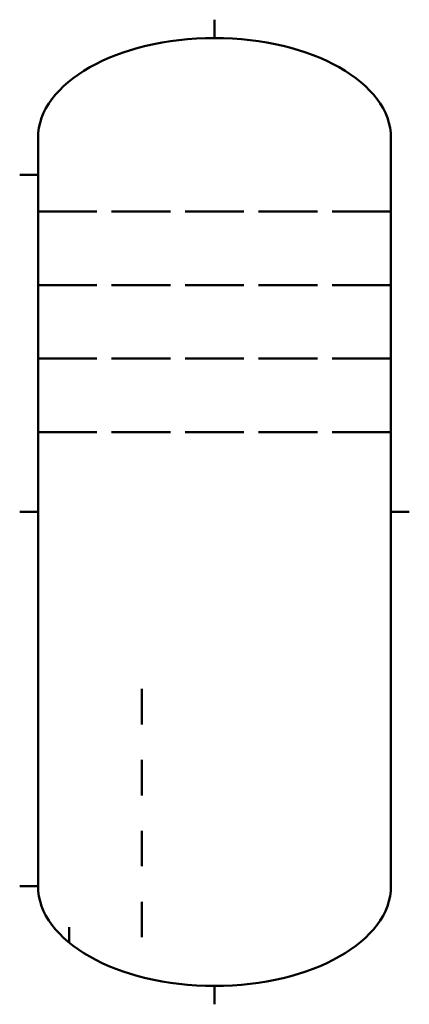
# Model space of a CAD drawing. Extents: x 479.2 to 500.4, y 123 to 176.6.
import ezdxf

# ---------------------------------------------------------------- set-up
doc = ezdxf.new("R2010")
doc.units = 0
doc.header["$MEASUREMENT"] = 0
doc.layers.add('Omtrekslijn', color=7, linetype='CONTINUOUS', lineweight=50)

msp = doc.modelspace()

# ---------------------------------------------------------------- linework, layer by layer
at = {"layer": 'Omtrekslijn'}
for p, q in [((489.786, 175.551), (489.786, 176.551)), ((480.186, 170.123), (480.186, 168.123)), ((480.186, 168.123), (479.186, 168.123)), ((480.186, 149.786), (479.186, 149.786)), ((499.386, 149.786), (500.386, 149.786)), ((485.83, 140.165), (485.83, 138.237)), ((485.83, 136.31), (485.83, 134.382)), ((485.83, 132.454), (485.83, 130.526)), ((480.186, 129.449), (479.186, 129.449)), ((485.83, 128.598), (485.83, 126.67)), ((485.83, 126.67), (485.83, 128.598)), ((481.874, 126.375), (481.874, 127.22)), ((489.786, 124.021), (489.786, 123.021))]:
    msp.add_line(p, q, dxfattribs=at)
at = {"layer": 'Omtrekslijn', "color": 0}
for p, q in [((480.186, 129.449), (480.186, 170.123)), ((499.386, 129.449), (499.386, 170.123)), ((480.186, 166.123), (483.386, 166.123)), ((484.186, 166.123), (487.386, 166.123)), ((488.186, 166.123), (491.386, 166.123)), ((492.186, 166.123), (495.386, 166.123)), ((496.186, 166.123), (499.386, 166.123)), ((480.186, 162.123), (483.386, 162.123)), ((484.186, 162.123), (487.386, 162.123)), ((488.186, 162.123), (491.386, 162.123)), ((492.186, 162.123), (495.386, 162.123)), ((496.186, 162.123), (499.386, 162.123)), ((480.186, 158.123), (483.386, 158.123)), ((484.186, 158.123), (487.386, 158.123)), ((488.186, 158.123), (491.386, 158.123)), ((492.186, 158.123), (495.386, 158.123)), ((496.186, 158.123), (499.386, 158.123)), ((480.186, 154.123), (483.386, 154.123)), ((484.186, 154.123), (487.386, 154.123)), ((488.186, 154.123), (491.386, 154.123)), ((492.186, 154.123), (495.386, 154.123)), ((496.186, 154.123), (499.386, 154.123))]:
    msp.add_line(p, q, dxfattribs=at)
at = {"layer": 'Omtrekslijn'}
for centre, major_axis in [((489.786, 170.123), (-9.6, 0)), ((489.786, 129.449), (9.6, 0))]:
    msp.add_ellipse(centre, major_axis=major_axis, ratio=0.565396, start_param=3.141593, end_param=6.283185, dxfattribs=at)

doc.saveas('drawing.dxf')
